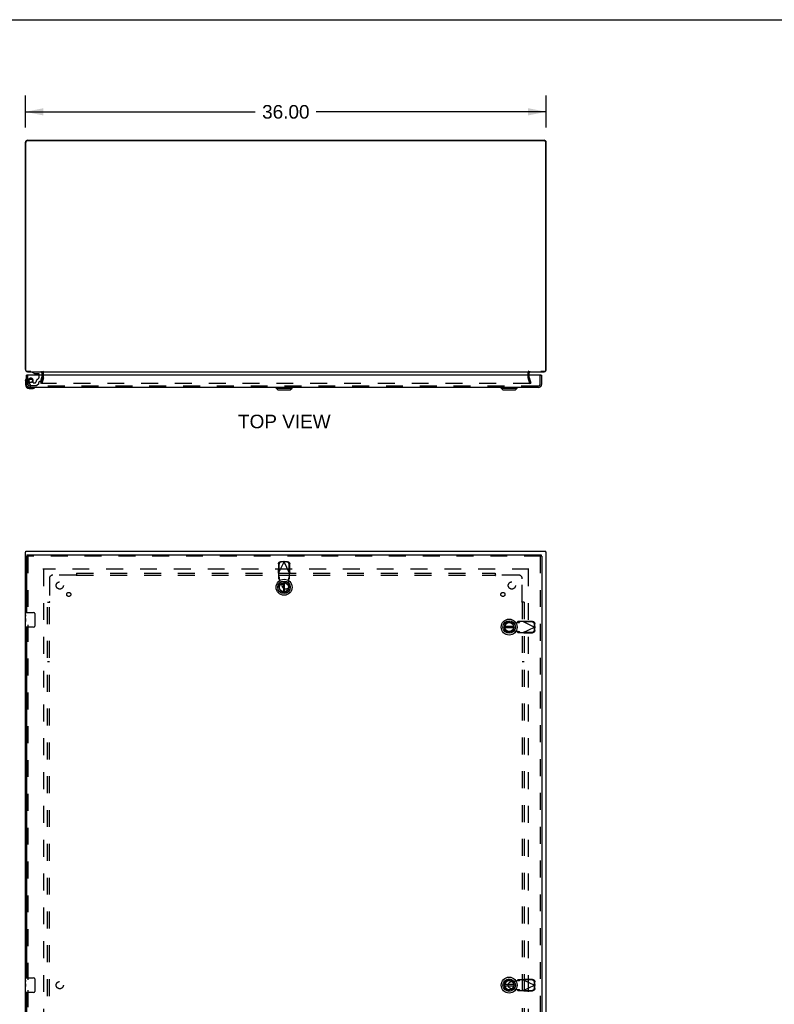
# Model space of a CAD drawing. Header units: inches. Extents: x 0 to 212, y 0 to 138.
# Tile 4 of 6: x 54 to 106, y 69 to 138. Entities that reach past the tile are written whole.
import ezdxf

# ---------------------------------------------------------------- set-up
doc = ezdxf.new("R2010")
doc.units = ezdxf.units.IN
doc.header["$LTSCALE"] = 11.6875
doc.header["$MEASUREMENT"] = 0
doc.linetypes.add('HIDDEN', pattern=[0.2, 0.1, -0.1])
doc.layers.get('0').update_dxf_attribs({"linetype": 'CONTINUOUS'})
for name, color, linetype in [('DEFAULT_2', 8, 'HIDDEN'), ('DIMENSIONS', 7, 'CONTINUOUS'), ('DOOR_ASSEMBLY', 7, 'CONTINUOUS'), ('SUBPANEL', 7, 'CONTINUOUS')]:
    doc.layers.add(name, color=color, linetype=linetype)
doc.styles.get("Standard").update_dxf_attribs({"font": 'arial.ttf'})
doc.dimstyles.new('DIMSTYLE_1', dxfattribs={"dimtxt": 0.9375, "dimasz": 1.25, "dimexe": 0.09, "dimexo": 0.07, "dimgap": 0.0375, "dimtad": 0, "dimtih": 1, "dimtoh": 1, "dimzin": 4, "dimdsep": 46, "dimtxsty": 'Standard', "dimblk": '_FILLED', "dimblk1": '_FILLED', "dimblk2": '_FILLED', "dimcen": 0.09, "dimadec": 3, "dimazin": 1, "dimtfac": 1, "dimtdec": 3, "dimtofl": 0, "dimtmove": 0, "dimatfit": 3, "dimldrblk": '_FILLED', "dimfxl": 0, "dimtolj": 1, "dimtzin": 4, "dimarcsym": 0})

# ---------------------------------------------------------------- blocks, each defined once
blk = doc.blocks.new('_FILLED')
at = {"color": 0, "linetype": 'ByBlock'}
blk.add_solid([(0, 0), (-1, 0.2), (-1, -0.2)], dxfattribs=at)
blk = doc.blocks.new('*D1')
at = {"layer": 'DIMENSIONS', "color": 2, "linetype": 'Continuous'}
for p, q in [((54.484, 130.046), (54.484, 132.257)), ((90.484, 130.046), (90.484, 132.257)), ((54.484, 131.132), (70.377, 131.132)), ((90.484, 131.132), (74.591, 131.132))]:
    blk.add_line(p, q, dxfattribs=at)
at = {"layer": 'DIMENSIONS', "color": 2, "linetype": 'Continuous', "xscale": 1.25, "yscale": 1.25, "zscale": 1.25, "rotation": 180}
blk.add_blockref('_FILLED', (54.484, 131.132), dxfattribs=at)
at = {"layer": 'DIMENSIONS', "color": 2, "linetype": 'Continuous', "xscale": 1.25, "yscale": 1.25, "zscale": 1.25}
blk.add_blockref('_FILLED', (90.484, 131.132), dxfattribs=at)
at = {"layer": 'DIMENSIONS', "color": 2, "linetype": 'Continuous', "insert": (72.484, 131.601), "char_height": 0.9375, "width": 3.27602, "attachment_point": 2, "line_spacing_factor": 0.9}
blk.add_mtext('36.00', dxfattribs=at)

msp = doc.modelspace()

# ---------------------------------------------------------------- linework, layer by layer
at = {"color": 7, "linetype": 'Continuous'}
for p, q in [((0, 137.5), (212.5, 137.5)), ((54.855, 113.191), (54.855, 113.171)), ((90.113, 113.171), (90.113, 113.191)), ((54.509, 100.693), (54.509, 100.768)), ((90.459, 100.693), (90.459, 100.768)), ((54.509, 100.693), (54.484, 100.693)), ((90.459, 100.693), (90.484, 100.693))]:
    msp.add_line(p, q, dxfattribs=at)
at = {"color": 3, "linetype": 'Continuous'}
for p, q in [((54.484, 113.316), (54.484, 129.026)), ((54.509, 113.251), (54.509, 129.016)), ((54.629, 129.171), (90.339, 129.171)), ((54.634, 129.141), (90.334, 129.141)), ((90.459, 113.251), (90.459, 129.016)), ((90.484, 113.316), (90.484, 129.026)), ((54.863, 113.191), (54.569, 113.191)), ((54.629, 113.171), (90.339, 113.171)), ((55.659, 112.928), (55.659, 113.101)), ((89.309, 112.928), (89.309, 113.101)), ((90.399, 113.191), (90.105, 113.191)), ((54.509, 100.768), (90.459, 100.768)), ((54.484, 40.845), (54.484, 100.692)), ((90.484, 40.845), (90.484, 100.692))]:
    msp.add_line(p, q, dxfattribs=at)
for centre, radius, start, end in [((54.629, 129.026), 0.145, 90, 180), ((54.634, 129.016), 0.125, 90, 180), ((90.334, 129.016), 0.125, 0, 90), ((90.339, 129.026), 0.145, 0, 90), ((54.629, 113.316), 0.145, 180, 217.134), ((54.569, 113.251), 0.06, 180, 270), ((54.629, 113.316), 0.145, 237.43266, 270), ((55.589, 113.101), 0.07, 0, 90), ((89.379, 113.101), 0.07, 90, 180), ((90.339, 113.316), 0.145, 270, 302.56734), ((90.399, 113.251), 0.06, 270, 360), ((90.339, 113.316), 0.145, 322.866, 360)]:
    msp.add_arc(centre, radius, start, end, dxfattribs=at)
at = {"layer": 'DEFAULT_2', "color": 8, "linetype": 'HIDDEN'}
for p, q in [((55.734, 112.772), (55.734, 113.101)), ((89.234, 112.772), (89.234, 113.101)), ((55.555, 112.377), (55.658, 112.762)), ((55.627, 112.358), (55.555, 112.377)), ((89.366, 112.358), (55.601, 112.358)), ((55.73, 112.742), (55.627, 112.358)), ((55.659, 112.772), (55.659, 112.928)), ((89.341, 112.358), (89.238, 112.742)), ((89.309, 112.772), (89.309, 112.928)), ((89.31, 112.762), (89.413, 112.377)), ((89.341, 112.358), (89.413, 112.377)), ((89.289, 99.518), (55.679, 99.518)), ((55.734, 99.515), (55.734, 42.021)), ((89.234, 99.515), (89.234, 42.021))]:
    msp.add_line(p, q, dxfattribs=at)
for centre, radius, start, end in [((55.589, 113.101), 0.145, 0, 43.52611), ((89.379, 113.101), 0.145, 136.47389, 180), ((55.619, 112.772), 0.04, 345, 360), ((55.619, 112.772), 0.115, 345, 360), ((89.349, 112.772), 0.115, 180, 195), ((89.349, 112.772), 0.04, 180, 195)]:
    msp.add_arc(centre, radius, start, end, dxfattribs=at)
at = {"layer": 'DOOR_ASSEMBLY', "color": 7, "linetype": 'Continuous'}
for p, q in [((54.952, 113.17), (54.952, 113.131)), ((54.952, 113.131), (55.123, 113.033)), ((55.123, 113.033), (55.405, 113.033)), ((55.217, 113.016), (55.357, 113.016)), ((55.437, 112.928), (55.437, 113.001)), ((55.622, 113.092), (55.622, 112.928)), ((54.49, 112.533), (54.493, 112.571)), ((54.49, 112.533), (54.49, 112.277)), ((54.607, 112.928), (54.55, 112.928)), ((54.55, 112.32), (54.55, 112.277)), ((90.118, 112.928), (90.175, 112.928)), ((54.753, 112.014), (55.009, 112.014)), ((71.811, 112.034), (71.811, 112.074)), ((71.811, 112.034), (72.914, 112.034)), ((71.929, 111.916), (71.811, 112.034)), ((71.812, 112.034), (71.812, 112.074)), ((71.93, 111.916), (71.812, 112.034)), ((71.929, 111.916), (72.796, 111.916)), ((72.796, 111.916), (72.914, 112.034)), ((72.914, 112.034), (72.914, 112.074)), ((87.373, 112.034), (87.373, 112.074)), ((87.373, 112.034), (88.476, 112.034)), ((87.491, 111.916), (87.373, 112.034)), ((87.491, 111.916), (88.357, 111.916)), ((88.357, 111.916), (88.476, 112.034)), ((88.476, 112.034), (88.476, 112.074)), ((54.55, 100.414), (54.592, 100.414)), ((54.592, 100.518), (54.592, 100.414)), ((90.133, 100.518), (90.133, 100.414)), ((90.175, 100.414), (90.133, 100.414)), ((72.324, 98.58), (72.324, 97.955)), ((72.402, 97.955), (72.402, 98.58)), ((54.49, 96.358), (54.49, 96.503)), ((54.49, 96.1), (54.49, 96.357)), ((54.496, 96.301), (54.49, 96.301)), ((54.49, 96.133), (54.497, 96.133)), ((54.49, 95.533), (54.49, 96.097)), ((54.491, 96.071), (54.49, 96.071)), ((54.491, 96.073), (54.493, 96.051)), ((54.497, 96.133), (54.497, 96.27)), ((54.505, 96.518), (55.045, 96.518)), ((55.145, 96.418), (55.145, 95.618)), ((54.49, 95.939), (54.496, 95.939)), ((54.49, 95.903), (54.497, 95.903)), ((54.49, 95.84), (54.497, 95.84)), ((54.49, 95.672), (54.497, 95.672)), ((54.497, 95.672), (54.497, 95.903)), ((55.045, 95.518), (54.505, 95.518)), ((88.237, 95.557), (87.612, 95.557)), ((87.612, 95.478), (88.237, 95.478)), ((54.49, 71.108), (54.49, 71.253)), ((54.49, 70.85), (54.49, 71.107)), ((54.496, 71.051), (54.49, 71.051)), ((54.49, 70.883), (54.497, 70.883)), ((54.49, 70.283), (54.49, 70.847)), ((54.491, 70.821), (54.49, 70.821)), ((54.491, 70.823), (54.493, 70.801)), ((54.497, 70.883), (54.497, 71.02)), ((54.505, 71.268), (55.045, 71.268)), ((55.145, 71.168), (55.145, 70.368)), ((88.237, 70.807), (87.612, 70.807)), ((54.49, 70.689), (54.496, 70.689)), ((54.49, 70.653), (54.497, 70.653)), ((54.49, 70.59), (54.497, 70.59)), ((54.49, 70.422), (54.497, 70.422)), ((54.497, 70.422), (54.497, 70.653)), ((55.045, 70.268), (54.505, 70.268)), ((87.612, 70.728), (88.237, 70.728))]:
    msp.add_line(p, q, dxfattribs=at)
at = {"layer": 'DOOR_ASSEMBLY', "color": 8, "linetype": 'HIDDEN'}
for p, q in [((54.952, 113.17), (55.543, 113.17)), ((54.654, 112.32), (54.654, 112.928)), ((54.7, 112.452), (54.831, 112.226)), ((55.031, 112.407), (55.031, 112.541)), ((55.047, 112.392), (55.13, 112.392)), ((55.401, 112.339), (55.279, 112.218)), ((55.405, 112.35), (55.405, 112.422)), ((55.437, 112.82), (55.437, 112.928)), ((55.518, 112.481), (55.464, 112.481)), ((55.548, 112.505), (55.617, 112.765)), ((55.622, 112.928), (55.622, 112.797)), ((90.071, 112.32), (90.071, 112.928)), ((89.928, 112.178), (54.796, 112.178)), ((54.865, 112.206), (55.251, 112.206)), ((90.133, 100.414), (54.592, 100.414)), ((54.654, 100.414), (54.654, 96.363)), ((90.071, 100.414), (90.071, 41.122)), ((71.971, 99.877), (71.961, 99.286)), ((71.989, 99.238), (72.363, 100.026)), ((72.012, 99.857), (72.002, 99.266)), ((72.318, 100.039), (72.125, 100.036)), ((72.36, 100.019), (72.167, 100.016)), ((72.318, 100.039), (72.333, 100.035)), ((72.318, 100.039), (72.36, 100.019)), ((72.333, 100.035), (72.348, 100.03)), ((72.348, 100.03), (72.363, 100.026)), ((72.363, 100.026), (72.378, 100.03)), ((72.737, 99.238), (72.363, 100.026)), ((72.366, 100.019), (72.408, 100.039)), ((72.559, 100.016), (72.366, 100.019)), ((72.378, 100.03), (72.393, 100.035)), ((72.393, 100.035), (72.408, 100.039)), ((72.601, 100.036), (72.408, 100.039)), ((72.724, 99.266), (72.713, 99.857)), ((72.765, 99.286), (72.755, 99.877)), ((72.002, 99.266), (71.961, 99.286)), ((71.989, 99.238), (71.989, 98.864)), ((72.035, 98.978), (71.989, 99.019)), ((71.989, 98.864), (72.035, 98.823)), ((72.035, 98.823), (72.035, 98.978)), ((72.087, 98.622), (72.05, 98.819)), ((72.676, 98.819), (72.639, 98.622)), ((72.737, 99.019), (72.691, 98.978)), ((72.691, 98.978), (72.691, 98.823)), ((72.691, 98.823), (72.737, 98.864)), ((72.765, 99.286), (72.724, 99.266)), ((72.737, 98.864), (72.737, 99.238)), ((72.034, 98.328), (72.087, 98.622)), ((72.639, 98.622), (72.692, 98.328)), ((54.654, 95.673), (54.654, 71.113)), ((87.984, 95.847), (88.279, 95.793)), ((88.279, 95.793), (88.476, 95.831)), ((88.521, 95.892), (88.479, 95.846)), ((88.479, 95.846), (88.635, 95.846)), ((88.895, 95.892), (88.521, 95.892)), ((88.635, 95.846), (88.676, 95.892)), ((88.895, 95.892), (89.682, 95.518)), ((88.895, 95.144), (89.682, 95.518)), ((88.923, 95.878), (88.943, 95.92)), ((89.514, 95.868), (88.923, 95.878)), ((89.533, 95.91), (88.943, 95.92)), ((89.676, 95.521), (89.672, 95.714)), ((89.672, 95.322), (89.676, 95.515)), ((89.696, 95.562), (89.676, 95.521)), ((89.676, 95.515), (89.696, 95.473)), ((89.687, 95.533), (89.682, 95.518)), ((89.682, 95.518), (89.687, 95.503)), ((89.691, 95.548), (89.687, 95.533)), ((89.687, 95.503), (89.691, 95.488)), ((89.696, 95.562), (89.691, 95.548)), ((89.691, 95.488), (89.696, 95.473)), ((89.696, 95.562), (89.692, 95.755)), ((89.692, 95.28), (89.696, 95.473)), ((88.279, 95.242), (87.984, 95.188)), ((88.476, 95.204), (88.279, 95.242)), ((88.635, 95.19), (88.479, 95.19)), ((88.479, 95.19), (88.521, 95.144)), ((88.521, 95.144), (88.895, 95.144)), ((88.676, 95.144), (88.635, 95.19)), ((88.923, 95.157), (89.514, 95.167)), ((88.943, 95.116), (88.923, 95.157)), ((88.943, 95.116), (89.533, 95.126)), ((87.984, 71.097), (88.279, 71.043)), ((88.279, 71.043), (88.476, 71.081)), ((88.521, 71.142), (88.479, 71.096)), ((88.479, 71.096), (88.635, 71.096)), ((88.895, 71.142), (88.521, 71.142)), ((88.635, 71.096), (88.676, 71.142)), ((88.895, 71.142), (89.682, 70.768)), ((88.923, 71.128), (88.943, 71.17)), ((89.514, 71.118), (88.923, 71.128)), ((89.533, 71.16), (88.943, 71.17)), ((89.676, 70.771), (89.672, 70.964)), ((89.696, 70.812), (89.676, 70.771)), ((89.687, 70.783), (89.682, 70.768)), ((89.691, 70.798), (89.687, 70.783)), ((89.696, 70.812), (89.691, 70.798)), ((89.696, 70.812), (89.692, 71.005)), ((54.654, 70.423), (54.654, 45.863)), ((88.279, 70.492), (87.984, 70.438)), ((88.476, 70.454), (88.279, 70.492)), ((88.635, 70.44), (88.479, 70.44)), ((88.479, 70.44), (88.521, 70.394)), ((88.521, 70.394), (88.895, 70.394)), ((88.676, 70.394), (88.635, 70.44)), ((88.895, 70.394), (89.682, 70.768)), ((88.923, 70.407), (89.514, 70.417)), ((88.943, 70.366), (88.923, 70.407)), ((88.943, 70.366), (89.533, 70.376)), ((89.672, 70.572), (89.676, 70.765)), ((89.676, 70.765), (89.696, 70.723)), ((89.682, 70.768), (89.687, 70.753)), ((89.687, 70.753), (89.691, 70.738)), ((89.691, 70.738), (89.696, 70.723)), ((89.692, 70.53), (89.696, 70.723))]:
    msp.add_line(p, q, dxfattribs=at)
at = {"layer": 'DOOR_ASSEMBLY', "color": 3, "linetype": 'Continuous'}
for p, q in [((54.55, 112.32), (54.55, 112.928)), ((90.118, 112.928), (54.607, 112.928)), ((90.175, 112.32), (90.175, 112.928)), ((89.928, 112.074), (54.796, 112.074)), ((54.55, 100.414), (54.55, 96.518)), ((54.592, 100.518), (90.133, 100.518)), ((90.175, 100.414), (90.175, 41.122)), ((54.55, 95.518), (54.55, 71.268)), ((54.55, 70.268), (54.55, 46.018))]:
    msp.add_line(p, q, dxfattribs=at)
at = {"layer": 'DOOR_ASSEMBLY', "color": 8, "linetype": 'HIDDEN'}
for points in [[(71.971, 99.877), (71.972, 99.892), (71.974, 99.907), (71.978, 99.922), (71.983, 99.937), (71.99, 99.951), (71.998, 99.964), (72.007, 99.976), (72.017, 99.988), (72.028, 99.998), (72.041, 100.008), (72.053, 100.016), (72.067, 100.023), (72.081, 100.028), (72.096, 100.032), (72.11, 100.035), (72.125, 100.036)], [(72.167, 100.016), (72.152, 100.015), (72.137, 100.012), (72.123, 100.008), (72.109, 100.003), (72.095, 99.996), (72.082, 99.988), (72.07, 99.979), (72.059, 99.968), (72.049, 99.957), (72.04, 99.944), (72.032, 99.931), (72.025, 99.917), (72.02, 99.902), (72.016, 99.888), (72.013, 99.872), (72.012, 99.857)], [(72.713, 99.857), (72.712, 99.872), (72.71, 99.888), (72.706, 99.902), (72.701, 99.917), (72.694, 99.931), (72.686, 99.944), (72.677, 99.957), (72.667, 99.968), (72.656, 99.979), (72.644, 99.988), (72.631, 99.996), (72.617, 100.003), (72.603, 100.008), (72.589, 100.012), (72.574, 100.015), (72.559, 100.016)], [(72.601, 100.036), (72.616, 100.035), (72.63, 100.032), (72.645, 100.028), (72.659, 100.023), (72.672, 100.016), (72.685, 100.008), (72.697, 99.998), (72.709, 99.988), (72.719, 99.976), (72.728, 99.964), (72.736, 99.951), (72.742, 99.937), (72.748, 99.922), (72.752, 99.907), (72.754, 99.892), (72.755, 99.877)], [(71.989, 99.238), (71.979, 99.254), (71.975, 99.262), (71.97, 99.27), (71.965, 99.278), (71.961, 99.286)], [(72.046, 98.866), (72.045, 98.882), (72.044, 98.896), (72.043, 98.91), (72.042, 98.923), (72.041, 98.934), (72.04, 98.945), (72.039, 98.954), (72.038, 98.963), (72.037, 98.969), (72.036, 98.974), (72.035, 98.978)], [(72.035, 98.823), (72.037, 98.823), (72.04, 98.822), (72.042, 98.821), (72.045, 98.821), (72.047, 98.82), (72.05, 98.819)], [(72.05, 98.819), (72.048, 98.835), (72.046, 98.866)], [(72.691, 98.978), (72.69, 98.974), (72.689, 98.969), (72.688, 98.963), (72.687, 98.954), (72.686, 98.945), (72.685, 98.934), (72.684, 98.923), (72.683, 98.91), (72.682, 98.896), (72.681, 98.882), (72.68, 98.866), (72.678, 98.851), (72.676, 98.819)], [(72.676, 98.819), (72.679, 98.82), (72.681, 98.821), (72.684, 98.821), (72.686, 98.822), (72.689, 98.823), (72.691, 98.823)], [(72.751, 99.262), (72.742, 99.246), (72.737, 99.238)], [(72.765, 99.286), (72.761, 99.278), (72.756, 99.27), (72.751, 99.262)], [(88.479, 95.846), (88.479, 95.843), (88.479, 95.841), (88.478, 95.838), (88.477, 95.836), (88.476, 95.834), (88.476, 95.831)], [(88.476, 95.831), (88.492, 95.832), (88.523, 95.834)], [(88.523, 95.834), (88.538, 95.835), (88.553, 95.836), (88.566, 95.837), (88.579, 95.838), (88.591, 95.839), (88.602, 95.841), (88.611, 95.842), (88.619, 95.843), (88.626, 95.844), (88.631, 95.845), (88.635, 95.846)], [(88.895, 95.892), (88.911, 95.901), (88.919, 95.906), (88.927, 95.911), (88.935, 95.915), (88.943, 95.92)], [(89.672, 95.714), (89.671, 95.729), (89.669, 95.743), (89.665, 95.758), (89.66, 95.772), (89.653, 95.786), (89.645, 95.799), (89.635, 95.811), (89.625, 95.822), (89.613, 95.832), (89.601, 95.841), (89.588, 95.849), (89.574, 95.856), (89.559, 95.861), (89.544, 95.865), (89.529, 95.867), (89.514, 95.868)], [(89.514, 95.167), (89.529, 95.168), (89.544, 95.171), (89.559, 95.175), (89.574, 95.18), (89.588, 95.186), (89.601, 95.194), (89.613, 95.203), (89.625, 95.214), (89.635, 95.225), (89.645, 95.237), (89.653, 95.25), (89.66, 95.263), (89.665, 95.277), (89.669, 95.292), (89.671, 95.307), (89.672, 95.322)], [(89.533, 95.91), (89.549, 95.909), (89.564, 95.906), (89.579, 95.902), (89.593, 95.897), (89.607, 95.891), (89.621, 95.883), (89.633, 95.874), (89.645, 95.863), (89.655, 95.852), (89.664, 95.84), (89.672, 95.827), (89.679, 95.814), (89.685, 95.8), (89.689, 95.785), (89.691, 95.77), (89.692, 95.755)], [(88.476, 95.204), (88.476, 95.202), (88.477, 95.199), (88.478, 95.197), (88.479, 95.195), (88.479, 95.192), (88.479, 95.19)], [(88.635, 95.19), (88.631, 95.191), (88.626, 95.192), (88.619, 95.193), (88.611, 95.194), (88.602, 95.195), (88.591, 95.196), (88.579, 95.197), (88.566, 95.198), (88.553, 95.199), (88.538, 95.2), (88.523, 95.201), (88.508, 95.202), (88.476, 95.204)], [(88.919, 95.129), (88.903, 95.139), (88.895, 95.144)], [(88.943, 95.116), (88.935, 95.12), (88.927, 95.125), (88.919, 95.129)], [(89.692, 95.28), (89.691, 95.265), (89.689, 95.25), (89.685, 95.236), (89.679, 95.222), (89.672, 95.208), (89.664, 95.195), (89.655, 95.183), (89.645, 95.172), (89.633, 95.162), (89.621, 95.153), (89.607, 95.145), (89.593, 95.138), (89.579, 95.133), (89.564, 95.129), (89.549, 95.127), (89.533, 95.126)], [(88.479, 71.096), (88.479, 71.093), (88.479, 71.091), (88.478, 71.088), (88.477, 71.086), (88.476, 71.084), (88.476, 71.081)], [(88.476, 71.081), (88.492, 71.082), (88.523, 71.084)], [(88.523, 71.084), (88.538, 71.085), (88.553, 71.086), (88.566, 71.087), (88.579, 71.088), (88.591, 71.089), (88.602, 71.091), (88.611, 71.092), (88.619, 71.093), (88.626, 71.094), (88.631, 71.095), (88.635, 71.096)], [(88.895, 71.142), (88.911, 71.151), (88.919, 71.156), (88.927, 71.161), (88.935, 71.165), (88.943, 71.17)], [(89.672, 70.964), (89.671, 70.979), (89.669, 70.993), (89.665, 71.008), (89.66, 71.022), (89.653, 71.036), (89.645, 71.049), (89.635, 71.061), (89.625, 71.072), (89.613, 71.082), (89.601, 71.091), (89.588, 71.099), (89.574, 71.106), (89.559, 71.111), (89.544, 71.115), (89.529, 71.117), (89.514, 71.118)], [(89.533, 71.16), (89.549, 71.159), (89.564, 71.156), (89.579, 71.152), (89.593, 71.147), (89.607, 71.141), (89.621, 71.133), (89.633, 71.124), (89.645, 71.113), (89.655, 71.102), (89.664, 71.09), (89.672, 71.077), (89.679, 71.064), (89.685, 71.05), (89.689, 71.035), (89.691, 71.02), (89.692, 71.005)], [(88.635, 70.44), (88.631, 70.441), (88.626, 70.442), (88.619, 70.443), (88.611, 70.444), (88.602, 70.445), (88.591, 70.446), (88.579, 70.447), (88.566, 70.448), (88.553, 70.449), (88.538, 70.45), (88.523, 70.451), (88.508, 70.452), (88.476, 70.454)], [(88.476, 70.454), (88.476, 70.452), (88.477, 70.449), (88.478, 70.447), (88.479, 70.445), (88.479, 70.442), (88.479, 70.44)], [(88.919, 70.379), (88.903, 70.389), (88.895, 70.394)], [(88.943, 70.366), (88.935, 70.37), (88.927, 70.375), (88.919, 70.379)], [(89.514, 70.417), (89.529, 70.418), (89.544, 70.421), (89.559, 70.425), (89.574, 70.43), (89.588, 70.436), (89.601, 70.444), (89.613, 70.453), (89.625, 70.464), (89.635, 70.475), (89.645, 70.487), (89.653, 70.5), (89.66, 70.513), (89.665, 70.527), (89.669, 70.542), (89.671, 70.557), (89.672, 70.572)], [(89.692, 70.53), (89.691, 70.515), (89.689, 70.5), (89.685, 70.486), (89.679, 70.472), (89.672, 70.458), (89.664, 70.445), (89.655, 70.433), (89.645, 70.422), (89.633, 70.412), (89.621, 70.403), (89.607, 70.395), (89.593, 70.388), (89.579, 70.383), (89.564, 70.379), (89.549, 70.377), (89.533, 70.376)]]:
    msp.add_lwpolyline(points, dxfattribs=at)
at = {"layer": 'DOOR_ASSEMBLY', "color": 7, "linetype": 'Continuous'}
for points in [[(54.49, 96.358), (54.49, 96.354), (54.49, 96.349), (54.491, 96.344), (54.493, 96.331)], [(54.49, 96.1), (54.49, 96.092), (54.491, 96.083), (54.491, 96.073)], [(54.493, 96.331), (54.494, 96.323), (54.494, 96.315), (54.495, 96.306), (54.496, 96.297), (54.496, 96.288), (54.497, 96.279), (54.497, 96.27)], [(54.493, 96.051), (54.494, 96.039), (54.495, 96.027), (54.496, 96.014), (54.496, 96.002), (54.497, 95.989), (54.497, 95.976), (54.497, 95.963), (54.496, 95.951), (54.496, 95.938), (54.495, 95.926), (54.494, 95.914)], [(55.138, 96.454), (55.14, 96.449), (55.142, 96.443), (55.143, 96.437), (55.144, 96.431), (55.145, 96.425), (55.145, 96.418)], [(55.145, 95.618), (55.145, 95.612), (55.144, 95.606), (55.143, 95.6), (55.142, 95.594), (55.14, 95.588), (55.138, 95.582)], [(54.49, 71.108), (54.49, 71.104), (54.49, 71.099), (54.491, 71.094), (54.493, 71.081)], [(54.49, 70.85), (54.49, 70.842), (54.491, 70.833), (54.491, 70.823)], [(54.493, 71.081), (54.494, 71.073), (54.494, 71.065), (54.495, 71.056), (54.496, 71.047), (54.496, 71.038), (54.497, 71.029), (54.497, 71.02)], [(54.493, 70.801), (54.494, 70.789), (54.495, 70.777), (54.496, 70.764), (54.496, 70.752), (54.497, 70.739), (54.497, 70.726), (54.497, 70.713), (54.496, 70.701), (54.496, 70.688), (54.495, 70.676), (54.494, 70.664)], [(55.138, 71.204), (55.14, 71.199), (55.142, 71.193), (55.143, 71.187), (55.144, 71.181), (55.145, 71.175), (55.145, 71.168)], [(55.145, 70.368), (55.145, 70.362), (55.144, 70.356), (55.143, 70.35), (55.142, 70.344), (55.14, 70.338), (55.138, 70.332)]]:
    msp.add_lwpolyline(points, dxfattribs=at)
at = {"layer": 'DOOR_ASSEMBLY', "color": 8, "linetype": 'HIDDEN'}
msp.add_circle((54.854, 112.541), 0.117, dxfattribs=at)
at = {"layer": 'DOOR_ASSEMBLY', "color": 7, "linetype": 'Continuous'}
for centre, radius in [((72.363, 98.268), 0.551), ((72.363, 98.268), 0.433), ((72.363, 98.268), 0.329), ((72.363, 98.268), 0.317), ((72.363, 98.268), 0.315), ((87.924, 95.518), 0.551), ((87.924, 95.518), 0.433), ((87.924, 95.518), 0.329), ((87.924, 95.518), 0.317), ((87.924, 70.768), 0.551), ((87.924, 70.768), 0.433), ((87.924, 70.768), 0.329), ((87.924, 70.768), 0.317)]:
    msp.add_circle(centre, radius, dxfattribs=at)
for centre, radius, start, end in [((55.217, 113.106), 0.09, 234.53179, 270), ((55.357, 113.106), 0.09, 270, 305.22534), ((55.405, 113.001), 0.0317, 0, 90), ((55.543, 113.092), 0.0787, 0, 90), ((54.74, 112.533), 0.25, 149.11011, 180), ((54.538, 112.654), 0.015, 96.37959, 149.11011), ((54.535, 112.654), 0.015, 0, 83.62041), ((54.753, 112.277), 0.263, 180, 270), ((54.753, 112.277), 0.203, 180, 270), ((55.009, 112.264), 0.25, 270, 300.88989), ((55.13, 112.059), 0.015, 6.37959, 90), ((55.13, 112.062), 0.015, 300.88989, 353.62041), ((54.505, 96.503), 0.015, 90, 180), ((55.045, 96.418), 0.1, 21.19986, 90), ((54.505, 95.533), 0.015, 180, 270), ((55.045, 95.618), 0.1, 270, 338.79459), ((87.924, 95.518), 0.315, 10.07866, 349.92134), ((54.505, 71.253), 0.015, 90, 180), ((55.045, 71.168), 0.1, 21.19986, 90), ((87.924, 70.768), 0.315, 10.07866, 349.92134), ((54.505, 70.283), 0.015, 180, 270), ((55.045, 70.368), 0.1, 270, 338.79459)]:
    msp.add_arc(centre, radius, start, end, dxfattribs=at)
at = {"layer": 'DOOR_ASSEMBLY', "color": 3, "linetype": 'Continuous'}
for centre, start, end in [((54.796, 112.32), 180, 270), ((89.928, 112.32), 270, 360)]:
    msp.add_arc(centre, 0.246, start, end, dxfattribs=at)
at = {"layer": 'DOOR_ASSEMBLY', "color": 8, "linetype": 'HIDDEN'}
for centre, radius, start, end in [((54.796, 112.32), 0.142, 180, 270), ((54.854, 112.541), 0.177, 0, 210), ((55.047, 112.407), 0.0156, 180, 270), ((55.13, 112.481), 0.09, 270, 360), ((55.405, 112.481), 0.185, 114.73217, 180), ((55.249, 112.82), 0.188, 294.73217, 360), ((55.389, 112.35), 0.0156, 315, 360), ((55.464, 112.422), 0.0591, 90, 180), ((55.518, 112.513), 0.0312, 270, 345), ((55.497, 112.797), 0.125, 345, 360), ((89.928, 112.32), 0.142, 270, 360), ((54.865, 112.246), 0.04, 210, 270), ((55.251, 112.246), 0.04, 270, 315), ((72.363, 98.268), 0.335, 169.67298, 10.32702), ((87.924, 95.518), 0.335, 79.67298, 280.32702), ((87.924, 70.768), 0.335, 79.67298, 280.32702)]:
    msp.add_arc(centre, radius, start, end, dxfattribs=at)
at = {"layer": 'DOOR_ASSEMBLY', "color": 7, "linetype": 'Continuous'}
for centre, start_param, end_param in [((54.753, 95.934), 3.141593, 3.321581), ((54.753, 70.684), -3.141593, -2.961605)]:
    msp.add_ellipse(centre, major_axis=(0.263, 0), ratio=0.432808, start_param=start_param, end_param=end_param, dxfattribs=at)
at = {"layer": 'SUBPANEL', "color": 8, "linetype": 'HIDDEN'}
for p, q in [((56.14, 98.862), (56.14, 97.272)), ((57.98, 99.112), (56.39, 99.112)), ((57.998, 99.131), (57.992, 99.124)), ((58.015, 99.237), (58.015, 99.151)), ((58.015, 99.237), (86.953, 99.237)), ((58.015, 99.151), (58.015, 99.071)), ((58.015, 99.112), (86.953, 99.112)), ((86.953, 99.237), (86.953, 99.151)), ((86.953, 99.151), (86.953, 99.071)), ((88.578, 99.112), (86.988, 99.112)), ((88.828, 97.272), (88.828, 98.862)), ((56.015, 44.3), (56.015, 97.237)), ((56.015, 97.237), (56.102, 97.237)), ((56.102, 97.237), (56.181, 97.237)), ((56.14, 44.3), (56.14, 97.237)), ((88.866, 97.237), (88.787, 97.237)), ((88.828, 97.237), (88.828, 44.3)), ((88.846, 97.254), (88.84, 97.261)), ((88.953, 97.237), (88.866, 97.237)), ((88.953, 97.237), (88.953, 44.3)), ((56.14, 93.112), (56.015, 93.112)), ((88.953, 93.112), (88.828, 93.112))]:
    msp.add_line(p, q, dxfattribs=at)
for points in [[(57.992, 99.124), (57.99, 99.122), (57.988, 99.12), (57.986, 99.119), (57.984, 99.117), (57.983, 99.115), (57.981, 99.113), (57.98, 99.112)], [(57.993, 99.093), (57.99, 99.097), (57.989, 99.1), (57.987, 99.102), (57.986, 99.104), (57.984, 99.107), (57.983, 99.109), (57.981, 99.11), (57.98, 99.112)], [(58.015, 99.071), (58.013, 99.072), (58.012, 99.073), (58.01, 99.073), (58.008, 99.074), (58.007, 99.075), (58.005, 99.077), (58.004, 99.078), (58.002, 99.079), (58.001, 99.081), (57.999, 99.083), (57.998, 99.085), (57.997, 99.086), (57.995, 99.088), (57.994, 99.091), (57.993, 99.093)], [(58.015, 99.151), (58.014, 99.148), (58.012, 99.146), (58.01, 99.144), (58.009, 99.142), (58.007, 99.14), (58.006, 99.139), (58.004, 99.137), (58.003, 99.135), (58.001, 99.134), (58, 99.132), (57.998, 99.131)], [(86.953, 99.151), (86.954, 99.148), (86.956, 99.146), (86.957, 99.144), (86.959, 99.142), (86.961, 99.14), (86.962, 99.139), (86.964, 99.137), (86.965, 99.135), (86.967, 99.134), (86.968, 99.132), (86.97, 99.131)], [(86.953, 99.071), (86.954, 99.072), (86.956, 99.073), (86.958, 99.073), (86.959, 99.074), (86.961, 99.075), (86.962, 99.077), (86.964, 99.078), (86.966, 99.079), (86.967, 99.081), (86.968, 99.083), (86.97, 99.085), (86.971, 99.086), (86.972, 99.088), (86.974, 99.091), (86.975, 99.093), (86.978, 99.097)], [(86.97, 99.131), (86.976, 99.124), (86.978, 99.122), (86.98, 99.12), (86.982, 99.119), (86.984, 99.117), (86.985, 99.115), (86.987, 99.113), (86.988, 99.112)], [(86.978, 99.097), (86.979, 99.1), (86.981, 99.102), (86.982, 99.104), (86.984, 99.107), (86.985, 99.109), (86.987, 99.11), (86.988, 99.112)], [(56.102, 97.237), (56.104, 97.239), (56.106, 97.24), (56.108, 97.242), (56.11, 97.243), (56.112, 97.245), (56.114, 97.246), (56.115, 97.248), (56.117, 97.249), (56.118, 97.251), (56.12, 97.253), (56.121, 97.254)], [(56.121, 97.254), (56.128, 97.261), (56.13, 97.262), (56.132, 97.264), (56.134, 97.266), (56.135, 97.268), (56.137, 97.27), (56.139, 97.271), (56.14, 97.272)], [(56.155, 97.262), (56.152, 97.264), (56.15, 97.265), (56.148, 97.267), (56.146, 97.268), (56.144, 97.27), (56.142, 97.271), (56.14, 97.272)], [(56.181, 97.237), (56.18, 97.239), (56.18, 97.241), (56.179, 97.242), (56.178, 97.244), (56.177, 97.245), (56.176, 97.247), (56.174, 97.248), (56.173, 97.25), (56.171, 97.251), (56.169, 97.253), (56.168, 97.254), (56.166, 97.255), (56.164, 97.257), (56.162, 97.258), (56.159, 97.259), (56.155, 97.262)], [(88.787, 97.237), (88.787, 97.239), (88.788, 97.241), (88.789, 97.242), (88.79, 97.244), (88.791, 97.245), (88.792, 97.247), (88.794, 97.248), (88.795, 97.25), (88.797, 97.251), (88.798, 97.253), (88.8, 97.254), (88.802, 97.255), (88.804, 97.257), (88.806, 97.258), (88.808, 97.259)], [(88.808, 97.259), (88.813, 97.262), (88.815, 97.264), (88.818, 97.265), (88.82, 97.267), (88.822, 97.268), (88.824, 97.27), (88.826, 97.271), (88.828, 97.272)], [(88.84, 97.261), (88.838, 97.262), (88.836, 97.264), (88.834, 97.266), (88.832, 97.268), (88.831, 97.27), (88.829, 97.271), (88.828, 97.272)], [(88.866, 97.237), (88.864, 97.239), (88.862, 97.24), (88.86, 97.242), (88.858, 97.243), (88.856, 97.245), (88.854, 97.246), (88.853, 97.248), (88.851, 97.249), (88.849, 97.251), (88.848, 97.253), (88.846, 97.254)]]:
    msp.add_lwpolyline(points, dxfattribs=at)
for centre, radius in [((56.859, 98.393), 0.25), ((72.484, 98.393), 0.25), ((88.109, 98.393), 0.25), ((57.478, 97.775), 0.141), ((87.49, 97.775), 0.141), ((56.859, 70.768), 0.25), ((88.109, 70.768), 0.25)]:
    msp.add_circle(centre, radius, dxfattribs=at)
for centre, start, end in [((56.39, 98.862), 90, 180), ((88.578, 98.862), 0, 90)]:
    msp.add_arc(centre, 0.25, start, end, dxfattribs=at)

# ---------------------------------------------------------------- texts
at = {"layer": 'DIMENSIONS', "color": 2, "linetype": 'Continuous', "insert": (72.381, 110.197), "char_height": 0.9375, "width": 6.38824, "attachment_point": 2, "line_spacing_factor": 0.9}
msp.add_mtext('TOP VIEW', dxfattribs=at)

# ---------------------------------------------------------------- dimensions: what is measured, and where the dimension line sits
at = {"layer": 'DIMENSIONS', "color": 2, "linetype": 'Continuous'}
dim = msp.add_linear_dim(base=(90.484, 131.132), p1=(54.484, 132.327), p2=(90.484, 132.327), dimstyle='DIMSTYLE_1', dxfattribs=at)
dim.commit()
dim.dimension.update_dxf_attribs({"geometry": '*D1', "text_midpoint": (72.482, 131.127), "dimtype": 160})

doc.saveas('drawing.dxf')
